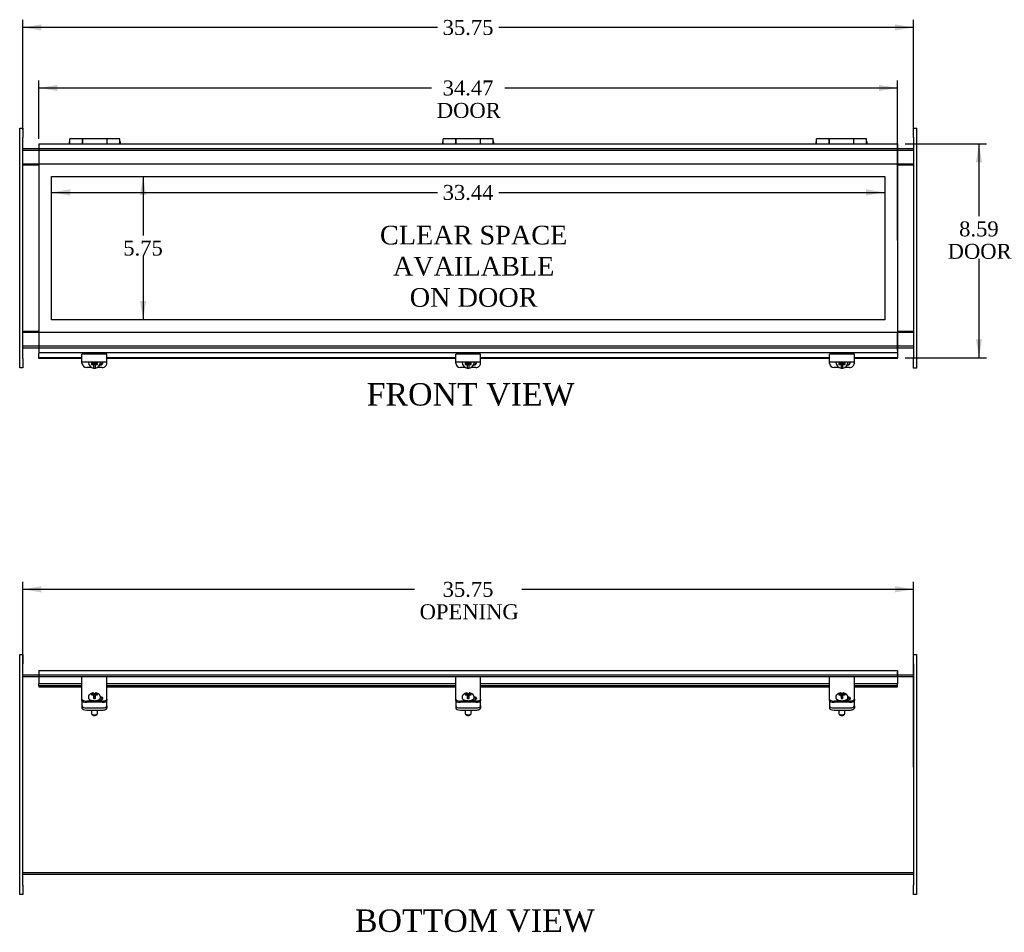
# Model space of a CAD drawing. Header units: inches. Extents: x 5 to 118, y 5 to 79.
# Tile 2 of 5: x 26 to 66, y 5 to 41. Entities that reach past the tile are written whole.
import ezdxf
from ezdxf.enums import TextEntityAlignment as Align
from ezdxf.lldxf.tags import DXFTag

# ---------------------------------------------------------------- set-up
doc = ezdxf.new("R2010")
doc.units = ezdxf.units.IN
doc.header["$MEASUREMENT"] = 0
for name, color, linetype in [('COM40176', 7, 'CONTINUOUS'), ('COM43353', 7, 'CONTINUOUS'), ('COM49260', 7, 'CONTINUOUS'), ('COM49261', 7, 'CONTINUOUS'), ('COM50040', 7, 'CONTINUOUS'), ('COM52631', 7, 'CONTINUOUS'), ('DEFAULT', 7, 'CONTINUOUS'), ('DV1_DEFAULT', 7, 'CONTINUOUS'), ('GSK11095', 7, 'CONTINUOUS'), ('HNG11000', 7, 'CONTINUOUS'), ('SCS19419', 7, 'CONTINUOUS')]:
    doc.layers.add(name, color=color, linetype=linetype)
doc.styles.add('SEACAD_TIMES_NEW_ROMAN', font='times.ttf')
tags = doc.linetypes.add('HIDDEN2', pattern=[0.1875, 0.125, -0.0625]).pattern_tags.tags
tags[6:7] = [DXFTag(74, 4), DXFTag(75, 0), DXFTag(340, '0'), DXFTag(46, 0.0), DXFTag(50, 0.0), DXFTag(44, 0.0), DXFTag(45, 0.0)]
tags[4:5] = [DXFTag(74, 4), DXFTag(75, 0), DXFTag(340, '0'), DXFTag(46, 0.0), DXFTag(50, 0.0), DXFTag(44, 0.0), DXFTag(45, 0.0)]

# ---------------------------------------------------------------- blocks, each defined once
blk = doc.blocks.new('GDIMGGROUP2')
at = {"layer": 'DEFAULT', "linetype": 'Continuous'}
for points in [[(27.369, 41.034), (26.619, 40.909), (27.369, 40.784)], [(61.619, 41.034), (61.619, 40.784), (62.369, 40.909)]]:
    blk.add_hatch(color=136, dxfattribs=at).paths.add_polyline_path(points)
at = {"layer": 'DEFAULT', "color": 136, "linetype": 'Continuous'}
for p, q in [((26.619, 36.797), (26.619, 41.209)), ((62.369, 36.794), (62.369, 41.209)), ((43.26, 40.909), (26.619, 40.909)), ((62.369, 40.909), (45.728, 40.909))]:
    blk.add_line(p, q, dxfattribs=at)
at = {"layer": 'DEFAULT', "color": 136, "linetype": 'Continuous', "style": 'SEACAD_TIMES_NEW_ROMAN'}
blk.add_text('35.75', height=0.6, dxfattribs=at).set_placement((43.47, 41.209), align=Align.TOP_LEFT)
blk = doc.blocks.new('GDIMGGROUP3')
at = {"layer": 'DEFAULT', "linetype": 'Continuous'}
for points in [[(28.01, 38.606), (27.26, 38.481), (28.01, 38.356)], [(60.978, 38.606), (60.978, 38.356), (61.728, 38.481)]]:
    blk.add_hatch(color=136, dxfattribs=at).paths.add_polyline_path(points)
at = {"layer": 'DEFAULT', "color": 136, "linetype": 'Continuous'}
for p, q in [((27.26, 36.437), (27.26, 38.781)), ((61.728, 32.358), (61.728, 38.781)), ((27.26, 38.481), (43.026, 38.481)), ((45.962, 38.481), (61.728, 38.481))]:
    blk.add_line(p, q, dxfattribs=at)
at = {"layer": 'DEFAULT', "color": 136, "linetype": 'Continuous', "style": 'SEACAD_TIMES_NEW_ROMAN'}
for s, p in [('34.47', (43.47, 38.781)), ('DOOR', (43.236, 37.881))]:
    blk.add_text(s, height=0.6, dxfattribs=at).set_placement(p, align=Align.TOP_LEFT)
blk = doc.blocks.new('GDIMGGROUP4')
at = {"layer": 'DEFAULT', "linetype": 'Continuous'}
for points in [[(65.121, 35.495), (64.996, 36.245), (64.871, 35.495)], [(65.121, 28.402), (64.871, 28.402), (64.996, 27.652)]]:
    blk.add_hatch(color=136, dxfattribs=at).paths.add_polyline_path(points)
at = {"layer": 'DEFAULT', "color": 136, "linetype": 'Continuous'}
for p, q in [((62.028, 36.245), (65.296, 36.245)), ((64.996, 36.245), (64.996, 33.337)), ((64.996, 31.627), (64.996, 27.652)), ((62.028, 27.652), (65.296, 27.652))]:
    blk.add_line(p, q, dxfattribs=at)
at = {"layer": 'DEFAULT', "color": 136, "linetype": 'Continuous', "style": 'SEACAD_TIMES_NEW_ROMAN'}
for s, p in [('8.59', (64.2, 33.127)), ('DOOR', (63.738, 32.227))]:
    blk.add_text(s, height=0.6, dxfattribs=at).set_placement(p, align=Align.TOP_LEFT)
blk = doc.blocks.new('GDIMGGROUP7')
at = {"layer": 'DEFAULT', "linetype": 'Continuous'}
for points in [[(27.369, 18.492), (26.619, 18.367), (27.369, 18.242)], [(61.619, 18.492), (61.619, 18.242), (62.369, 18.367)]]:
    blk.add_hatch(color=136, dxfattribs=at).paths.add_polyline_path(points)
at = {"layer": 'DEFAULT', "color": 136, "linetype": 'Continuous'}
for p, q in [((26.619, 11.236), (26.619, 18.667)), ((62.369, 11.236), (62.369, 18.667)), ((26.619, 18.367), (42.336, 18.367)), ((46.652, 18.367), (62.369, 18.367))]:
    blk.add_line(p, q, dxfattribs=at)
at = {"layer": 'DEFAULT', "color": 136, "linetype": 'Continuous', "style": 'SEACAD_TIMES_NEW_ROMAN'}
for s, p in [('35.75', (43.47, 18.667)), ('OPENING', (42.546, 17.767))]:
    blk.add_text(s, height=0.6, dxfattribs=at).set_placement(p, align=Align.TOP_LEFT)
blk = doc.blocks.new('GDIMGGROUP8')
at = {"layer": 'DEFAULT', "linetype": 'Continuous'}
for points in [[(28.526, 34.166), (28.526, 34.416), (27.776, 34.291)], [(60.462, 34.166), (61.212, 34.291), (60.462, 34.416)]]:
    blk.add_hatch(color=136, dxfattribs=at).paths.add_polyline_path(points)
at = {"layer": 'DEFAULT', "color": 136, "linetype": 'Continuous'}
for p, q in [((27.776, 34.291), (43.26, 34.291)), ((45.728, 34.291), (61.212, 34.291))]:
    blk.add_line(p, q, dxfattribs=at)
at = {"layer": 'DEFAULT', "color": 136, "linetype": 'Continuous', "style": 'SEACAD_TIMES_NEW_ROMAN'}
blk.add_text('33.44', height=0.6, dxfattribs=at).set_placement((43.47, 34.591), align=Align.TOP_LEFT)
blk = doc.blocks.new('GDIMGGROUP21')
at = {"layer": 'DEFAULT', "linetype": 'Continuous'}
for points in [[(31.573, 34.184), (31.448, 34.934), (31.323, 34.184)], [(31.573, 29.933), (31.323, 29.933), (31.448, 29.183)]]:
    blk.add_hatch(color=136, dxfattribs=at).paths.add_polyline_path(points)
at = {"layer": 'DEFAULT', "color": 136, "linetype": 'Continuous'}
for p, q in [((31.448, 34.934), (31.448, 32.568)), ((31.448, 31.758), (31.448, 29.183))]:
    blk.add_line(p, q, dxfattribs=at)
at = {"layer": 'DEFAULT', "color": 136, "linetype": 'Continuous', "style": 'SEACAD_TIMES_NEW_ROMAN'}
blk.add_text('5.75', height=0.6, dxfattribs=at).set_placement((30.651, 32.358), align=Align.TOP_LEFT)

msp = doc.modelspace()

# ---------------------------------------------------------------- linework, layer by layer
at = {"layer": 'COM40176', "color": 7, "linetype": 'Continuous'}
for p, q in [((28.994, 27.582), (28.994, 27.807)), ((29.994, 27.807), (28.994, 27.807)), ((29.994, 27.582), (29.994, 27.807)), ((43.994, 27.582), (43.994, 27.807)), ((44.994, 27.807), (43.994, 27.807)), ((44.994, 27.582), (44.994, 27.807)), ((58.994, 27.582), (58.994, 27.807)), ((59.994, 27.807), (58.994, 27.807)), ((59.994, 27.582), (59.994, 27.807)), ((28.994, 27.488), (28.994, 27.582)), ((28.994, 27.435), (28.994, 27.488)), ((28.994, 27.488), (29.994, 27.488)), ((29.994, 27.488), (29.994, 27.582)), ((29.994, 27.435), (29.994, 27.488)), ((43.994, 27.488), (43.994, 27.582)), ((43.994, 27.435), (43.994, 27.488)), ((43.994, 27.488), (44.994, 27.488)), ((44.994, 27.488), (44.994, 27.582)), ((44.994, 27.435), (44.994, 27.488)), ((58.994, 27.488), (58.994, 27.582)), ((58.994, 27.435), (58.994, 27.488)), ((58.994, 27.488), (59.994, 27.488)), ((59.994, 27.488), (59.994, 27.582)), ((59.994, 27.435), (59.994, 27.488)), ((29.385, 27.265), (29.182, 27.265)), ((29.806, 27.265), (29.604, 27.265)), ((44.385, 27.265), (44.182, 27.265)), ((44.806, 27.265), (44.604, 27.265)), ((59.385, 27.265), (59.182, 27.265)), ((59.806, 27.265), (59.604, 27.265)), ((28.994, 14.732), (28.994, 14.855)), ((29.994, 14.855), (28.994, 14.855)), ((28.994, 14.152), (28.994, 14.732)), ((29.994, 14.732), (29.994, 14.855)), ((29.994, 14.152), (29.994, 14.732)), ((43.994, 14.732), (43.994, 14.855)), ((44.994, 14.855), (43.994, 14.855)), ((43.994, 14.152), (43.994, 14.732)), ((44.994, 14.732), (44.994, 14.855)), ((44.994, 14.152), (44.994, 14.732)), ((58.994, 14.732), (58.994, 14.855)), ((59.994, 14.855), (58.994, 14.855)), ((58.994, 14.152), (58.994, 14.732)), ((59.994, 14.732), (59.994, 14.855)), ((59.994, 14.152), (59.994, 14.732)), ((28.994, 14.114), (28.994, 14.152)), ((28.994, 13.965), (28.994, 14.114)), ((28.994, 13.914), (28.994, 13.965)), ((29.806, 13.886), (29.182, 13.886)), ((29.806, 13.834), (29.182, 13.834)), ((29.666, 13.932), (29.697, 13.932)), ((29.994, 14.114), (29.994, 14.152)), ((29.994, 13.965), (29.994, 14.114)), ((29.994, 13.965), (29.994, 13.914)), ((43.994, 14.114), (43.994, 14.152)), ((43.994, 13.965), (43.994, 14.114)), ((43.994, 13.914), (43.994, 13.965)), ((44.806, 13.886), (44.182, 13.886)), ((44.806, 13.834), (44.182, 13.834)), ((44.666, 13.932), (44.697, 13.932)), ((44.994, 14.114), (44.994, 14.152)), ((44.994, 13.965), (44.994, 14.114)), ((44.994, 13.965), (44.994, 13.914)), ((58.994, 14.114), (58.994, 14.152)), ((58.994, 13.965), (58.994, 14.114)), ((58.994, 13.914), (58.994, 13.965)), ((59.806, 13.886), (59.182, 13.886)), ((59.806, 13.834), (59.182, 13.834)), ((59.666, 13.932), (59.697, 13.932)), ((59.994, 14.114), (59.994, 14.152)), ((59.994, 13.965), (59.994, 14.114)), ((59.994, 13.965), (59.994, 13.914))]:
    msp.add_line(p, q, dxfattribs=at)
for centre, major_axis, ratio, start_param, end_param in [((29.182, 27.435), (-0.188, 0), 0.906308, 0, 1.570796), ((29.697, 27.491), (-0.141, 0), 0.906308, 1.645667, 3.121159), ((29.697, 27.515), (-0.141, 0), 0.906308, 1.732532, 2.930417), ((29.806, 27.435), (-0.188, 0), 0.906308, 1.570796, 3.141593), ((44.182, 27.435), (-0.188, 0), 0.906308, 0, 1.570796), ((44.697, 27.491), (-0.141, 0), 0.906308, 1.645667, 3.121159), ((44.697, 27.515), (-0.141, 0), 0.906308, 1.732532, 2.930417), ((44.806, 27.435), (-0.188, 0), 0.906308, 1.570796, 3.141593), ((59.182, 27.435), (-0.188, 0), 0.906308, 0, 1.570796), ((59.697, 27.491), (-0.14, 0), 0.906308, 1.645667, 3.121159), ((59.697, 27.515), (-0.14, 0), 0.906308, 1.732532, 2.930417), ((59.806, 27.435), (-0.188, 0), 0.906308, 1.570796, 3.141593), ((29.182, 13.965), (-0.188, 0), 0.422618, 0, 1.570796), ((29.182, 13.914), (0.188, 0), 0.422618, 3.141593, 4.712389), ((29.697, 13.992), (-0.141, 0), 0.422618, 1.570796, 4.453838), ((29.697, 13.94), (-0.141, 0), 0.422618, 3.591638, 4.470707), ((29.806, 13.965), (-0.188, 0), 0.422618, 1.570796, 3.141593), ((29.806, 13.914), (0.188, 0), 0.422618, 4.712389, 6.283185), ((44.182, 13.965), (-0.188, 0), 0.422618, 0, 1.570796), ((44.182, 13.914), (0.188, 0), 0.422618, 3.141593, 4.712389), ((44.697, 13.992), (-0.141, 0), 0.422618, 1.570796, 4.453838), ((44.697, 13.94), (-0.141, 0), 0.422618, 3.591638, 4.470707), ((44.806, 13.965), (-0.188, 0), 0.422618, 1.570796, 3.141593), ((44.806, 13.914), (0.188, 0), 0.422618, 4.712389, 6.283185), ((59.182, 13.965), (-0.188, 0), 0.422618, 0, 1.570796), ((59.182, 13.914), (0.188, 0), 0.422618, 3.141593, 4.712389), ((59.697, 13.992), (-0.14, 0), 0.422618, 1.570796, 4.453838), ((59.697, 13.94), (-0.14, 0), 0.422618, 3.591638, 4.470707), ((59.806, 13.965), (-0.188, 0), 0.422618, 1.570796, 3.141593), ((59.806, 13.914), (0.188, 0), 0.422618, 4.712389, 6.283185)]:
    msp.add_ellipse(centre, major_axis=major_axis, ratio=ratio, start_param=start_param, end_param=end_param, dxfattribs=at)
at = {"layer": 'COM43353', "color": 7, "linetype": 'Continuous'}
for p, q in [((26.494, 36.872), (26.619, 36.872)), ((26.494, 36.497), (26.494, 36.872)), ((26.619, 36.872), (26.619, 36.497)), ((62.369, 36.494), (62.369, 36.869)), ((62.369, 36.869), (62.494, 36.869)), ((62.494, 36.869), (62.494, 36.494)), ((26.494, 27.622), (26.494, 36.497)), ((26.619, 27.622), (26.619, 36.497)), ((62.369, 36.494), (62.369, 27.619)), ((62.494, 36.494), (62.494, 27.619)), ((26.494, 27.247), (26.494, 27.622)), ((26.619, 27.622), (26.619, 27.247)), ((62.369, 27.244), (62.369, 27.619)), ((62.494, 27.619), (62.494, 27.244)), ((26.619, 27.247), (26.494, 27.247)), ((62.494, 27.244), (62.369, 27.244)), ((26.494, 15.373), (26.494, 15.748)), ((26.494, 15.748), (26.619, 15.748)), ((26.619, 15.748), (26.619, 15.373)), ((62.369, 15.373), (62.369, 15.748)), ((62.369, 15.748), (62.494, 15.748)), ((62.494, 15.748), (62.494, 15.373)), ((26.494, 6.498), (26.494, 15.373)), ((26.619, 6.498), (26.619, 15.373)), ((62.369, 15.373), (62.369, 6.498)), ((62.494, 15.373), (62.494, 6.498)), ((26.494, 6.123), (26.494, 6.498)), ((26.619, 6.498), (26.619, 6.123)), ((62.369, 6.123), (62.369, 6.498)), ((62.494, 6.498), (62.494, 6.123)), ((26.619, 6.123), (26.494, 6.123)), ((62.494, 6.123), (62.369, 6.123))]:
    msp.add_line(p, q, dxfattribs=at)
at = {"layer": 'COM49260', "color": 7, "linetype": 'Continuous'}
for p, q in [((26.619, 36.058), (27.26, 36.058)), ((61.728, 36.058), (62.369, 36.058)), ((26.619, 35.433), (27.26, 35.433)), ((61.728, 35.433), (62.369, 35.433)), ((26.619, 28.683), (27.26, 28.683)), ((61.728, 28.683), (62.369, 28.683)), ((26.619, 28.058), (27.26, 28.058)), ((61.728, 28.058), (62.369, 28.058)), ((26.619, 14.937), (27.26, 14.937)), ((61.728, 14.937), (62.369, 14.937)), ((26.619, 6.937), (62.369, 6.937))]:
    msp.add_line(p, q, dxfattribs=at)
at = {"layer": 'COM49260', "color": 7, "linetype": 'HIDDEN2'}
for p, q in [((26.619, 35.986), (62.369, 35.986)), ((27.26, 36.058), (61.728, 36.058)), ((27.26, 35.433), (61.728, 35.433)), ((27.26, 28.683), (61.728, 28.683)), ((26.619, 28.13), (62.369, 28.13)), ((62.369, 28.089), (62.369, 28.087)), ((27.26, 28.058), (61.728, 28.058)), ((26.619, 14.865), (62.369, 14.865)), ((27.26, 14.937), (61.728, 14.937)), ((26.619, 7.009), (62.369, 7.009)), ((26.619, 6.968), (26.619, 6.966)), ((62.369, 6.971), (62.369, 6.966))]:
    msp.add_line(p, q, dxfattribs=at)
at = {"layer": 'COM49261', "color": 7, "linetype": 'Continuous'}
for p, q in [((27.26, 36.245), (27.26, 36.137)), ((27.26, 36.245), (61.728, 36.245)), ((27.26, 36.137), (27.26, 27.978)), ((61.728, 36.245), (61.728, 36.137)), ((61.728, 36.137), (61.728, 27.978)), ((27.26, 27.978), (27.26, 27.87)), ((27.26, 27.87), (61.728, 27.87)), ((27.26, 27.87), (27.26, 27.826)), ((27.26, 27.652), (27.26, 27.826)), ((61.728, 27.978), (61.728, 27.87)), ((61.728, 27.87), (61.728, 27.826)), ((61.728, 27.826), (61.728, 27.652)), ((27.26, 27.634), (27.26, 27.652)), ((28.994, 27.652), (27.26, 27.652)), ((28.994, 27.634), (27.26, 27.634)), ((43.994, 27.652), (29.994, 27.652)), ((43.994, 27.634), (29.994, 27.634)), ((58.994, 27.652), (44.994, 27.652)), ((58.994, 27.634), (44.994, 27.634)), ((61.728, 27.652), (59.994, 27.652)), ((61.728, 27.634), (59.994, 27.634)), ((61.728, 27.634), (61.728, 27.652)), ((27.26, 15.109), (27.26, 15.001)), ((27.26, 15.109), (61.728, 15.109)), ((61.728, 15.109), (61.728, 15.001)), ((27.26, 15.001), (27.26, 14.57)), ((61.728, 15.001), (61.728, 14.57)), ((27.26, 14.5), (27.26, 14.57)), ((28.994, 14.57), (27.26, 14.57)), ((27.26, 14.5), (27.26, 14.457)), ((28.994, 14.5), (27.26, 14.5)), ((27.26, 14.457), (27.26, 14.453)), ((27.26, 14.453), (28.994, 14.453)), ((43.994, 14.57), (29.994, 14.57)), ((43.994, 14.5), (29.994, 14.5)), ((29.994, 14.453), (43.994, 14.453)), ((58.994, 14.57), (44.994, 14.57)), ((58.994, 14.5), (44.994, 14.5)), ((44.994, 14.453), (58.994, 14.453)), ((61.728, 14.57), (59.994, 14.57)), ((61.728, 14.5), (59.994, 14.5)), ((59.994, 14.453), (61.728, 14.453)), ((61.728, 14.5), (61.728, 14.57)), ((61.728, 14.457), (61.728, 14.5)), ((61.728, 14.457), (61.728, 14.453))]:
    msp.add_line(p, q, dxfattribs=at)
at = {"layer": 'COM50040', "color": 7, "linetype": 'Continuous'}
for p, q in [((26.619, 35.402), (27.26, 35.402)), ((61.728, 35.402), (62.369, 35.402)), ((27.26, 28.714), (26.619, 28.714)), ((62.369, 28.714), (61.728, 28.714))]:
    msp.add_line(p, q, dxfattribs=at)
at = {"layer": 'COM52631', "color": 7, "linetype": 'Continuous'}
for p, q in [((29.72, 27.394), (29.741, 27.394)), ((44.72, 27.394), (44.741, 27.394)), ((59.72, 27.394), (59.741, 27.394)), ((28.994, 13.903), (28.994, 13.914)), ((28.994, 13.903), (28.994, 13.86)), ((28.994, 13.86), (28.994, 13.687)), ((29.994, 13.914), (29.994, 13.903)), ((29.994, 13.86), (29.994, 13.903)), ((29.994, 13.687), (29.994, 13.86)), ((43.994, 13.903), (43.994, 13.914)), ((43.994, 13.903), (43.994, 13.86)), ((43.994, 13.86), (43.994, 13.687)), ((44.994, 13.914), (44.994, 13.903)), ((44.994, 13.86), (44.994, 13.903)), ((44.994, 13.687), (44.994, 13.86)), ((58.994, 13.903), (58.994, 13.914)), ((58.994, 13.903), (58.994, 13.86)), ((58.994, 13.86), (58.994, 13.687)), ((59.994, 13.914), (59.994, 13.903)), ((59.994, 13.86), (59.994, 13.903)), ((59.994, 13.687), (59.994, 13.86)), ((28.994, 13.687), (28.994, 13.601)), ((29.182, 13.608), (29.806, 13.608)), ((29.182, 13.522), (29.806, 13.522)), ((29.994, 13.687), (29.994, 13.601)), ((43.994, 13.687), (43.994, 13.601)), ((44.182, 13.608), (44.806, 13.608)), ((44.182, 13.522), (44.806, 13.522)), ((44.994, 13.687), (44.994, 13.601)), ((58.994, 13.687), (58.994, 13.601)), ((59.182, 13.608), (59.806, 13.608)), ((59.182, 13.522), (59.806, 13.522)), ((59.994, 13.687), (59.994, 13.601))]:
    msp.add_line(p, q, dxfattribs=at)
for centre, start_param, end_param in [((29.182, 13.687), 0, 1.570796), ((29.182, 13.601), 0, 1.570796), ((29.806, 13.687), 1.570796, 3.141593), ((29.806, 13.601), 1.570796, 3.141593), ((44.182, 13.687), 0, 1.570796), ((44.182, 13.601), 0, 1.570796), ((44.806, 13.687), 1.570796, 3.141593), ((44.806, 13.601), 1.570796, 3.141593), ((59.182, 13.687), 0, 1.570796), ((59.182, 13.601), 0, 1.570796), ((59.806, 13.687), 1.570796, 3.141593), ((59.806, 13.601), 1.570796, 3.141593)]:
    msp.add_ellipse(centre, major_axis=(-0.188, 0), ratio=0.422618, start_param=start_param, end_param=end_param, dxfattribs=at)
at = {"layer": 'DV1_DEFAULT', "color": 7, "linetype": 'HIDDEN2'}
for p, q in [((27.776, 34.934), (61.212, 34.934)), ((27.776, 29.183), (27.776, 34.934)), ((61.212, 34.934), (61.212, 29.183)), ((61.212, 29.183), (27.776, 29.183))]:
    msp.add_line(p, q, dxfattribs=at)
at = {"layer": 'GSK11095', "color": 7, "linetype": 'Continuous'}
for p, q in [((61.728, 36.173), (61.728, 36.173)), ((61.728, 36.173), (61.728, 36.173)), ((61.728, 35.423), (61.728, 36.173)), ((61.728, 35.423), (61.728, 35.423)), ((61.728, 35.423), (61.728, 35.423)), ((61.728, 28.692), (61.728, 28.692)), ((61.728, 28.692), (61.728, 28.692)), ((61.728, 27.942), (61.728, 28.692)), ((61.728, 27.942), (61.728, 27.942)), ((61.728, 27.942), (61.728, 27.942)), ((61.728, 15.037), (61.728, 15.037)), ((61.728, 15.037), (61.728, 15.037)), ((61.728, 14.85), (61.728, 15.037)), ((61.728, 14.85), (61.728, 14.85)), ((61.728, 14.85), (61.728, 14.85))]:
    msp.add_line(p, q, dxfattribs=at)
at = {"layer": 'HNG11000', "color": 7, "linetype": 'Continuous'}
for p, q in [((28.51, 36.245), (28.51, 36.436)), ((29.01, 36.436), (28.51, 36.436)), ((29.01, 36.436), (29.01, 36.245)), ((29.015, 36.245), (29.015, 36.436)), ((30.005, 36.436), (29.015, 36.436)), ((30.005, 36.245), (30.005, 36.436)), ((30.01, 36.245), (30.01, 36.436)), ((30.51, 36.436), (30.01, 36.436)), ((30.51, 36.245), (30.51, 36.436)), ((43.494, 36.245), (43.494, 36.436)), ((43.994, 36.436), (43.494, 36.436)), ((43.994, 36.436), (43.994, 36.245)), ((43.999, 36.245), (43.999, 36.436)), ((44.989, 36.436), (43.999, 36.436)), ((44.989, 36.245), (44.989, 36.436)), ((44.994, 36.245), (44.994, 36.436)), ((45.494, 36.436), (44.994, 36.436)), ((45.494, 36.245), (45.494, 36.436)), ((58.478, 36.245), (58.478, 36.436)), ((58.978, 36.436), (58.478, 36.436)), ((58.978, 36.436), (58.978, 36.245)), ((58.983, 36.245), (58.983, 36.436)), ((59.973, 36.436), (58.983, 36.436)), ((59.973, 36.245), (59.973, 36.436)), ((59.978, 36.245), (59.978, 36.436)), ((60.478, 36.436), (59.978, 36.436)), ((60.478, 36.245), (60.478, 36.436)), ((28.485, 36.307), (28.485, 36.245)), ((29.015, 36.357), (29.01, 36.357)), ((30.01, 36.357), (30.005, 36.357)), ((30.535, 36.245), (30.535, 36.307)), ((43.469, 36.307), (43.469, 36.245)), ((43.999, 36.357), (43.994, 36.357)), ((44.994, 36.357), (44.989, 36.357)), ((45.519, 36.245), (45.519, 36.307)), ((58.453, 36.307), (58.453, 36.245)), ((58.983, 36.357), (58.978, 36.357)), ((59.978, 36.357), (59.973, 36.357)), ((60.503, 36.245), (60.503, 36.307))]:
    msp.add_line(p, q, dxfattribs=at)
for centre, start, end in [((28.535, 36.307), 120, 180), ((30.485, 36.307), 0, 60), ((43.519, 36.307), 120, 180), ((45.469, 36.307), 0, 60), ((58.503, 36.307), 120, 180), ((60.453, 36.307), 0, 60)]:
    msp.add_arc(centre, 0.05, start, end, dxfattribs=at)
at = {"layer": 'SCS19419', "color": 7, "linetype": 'Continuous'}
for p, q in [((29.254, 27.481), (29.254, 27.468)), ((29.37, 27.449), (29.37, 27.386)), ((29.379, 27.449), (29.37, 27.449)), ((29.37, 27.417), (29.437, 27.417)), ((29.37, 27.386), (29.379, 27.385)), ((29.435, 27.449), (29.379, 27.449)), ((29.379, 27.385), (29.435, 27.385)), ((29.421, 27.449), (29.421, 27.428)), ((29.471, 27.447), (29.421, 27.447)), ((29.421, 27.428), (29.471, 27.428)), ((29.435, 27.449), (29.46, 27.472)), ((29.435, 27.385), (29.435, 27.413)), ((29.46, 27.363), (29.435, 27.385)), ((29.46, 27.488), (29.46, 27.472)), ((29.471, 27.473), (29.46, 27.473)), ((29.46, 27.39), (29.46, 27.363)), ((29.46, 27.363), (29.46, 27.313)), ((29.46, 27.313), (29.46, 27.241)), ((29.471, 27.488), (29.471, 27.473)), ((29.471, 27.447), (29.471, 27.428)), ((29.471, 27.428), (29.471, 27.382)), ((29.521, 27.401), (29.471, 27.401)), ((29.471, 27.382), (29.52, 27.382)), ((29.521, 27.473), (29.521, 27.488)), ((29.53, 27.473), (29.521, 27.473)), ((29.521, 27.447), (29.521, 27.428)), ((29.571, 27.447), (29.521, 27.447)), ((29.521, 27.428), (29.571, 27.428)), ((29.521, 27.394), (29.521, 27.428)), ((29.521, 27.394), (29.521, 27.394)), ((29.521, 27.382), (29.521, 27.394)), ((29.53, 27.472), (29.53, 27.488)), ((29.53, 27.472), (29.555, 27.449)), ((29.53, 27.363), (29.53, 27.39)), ((29.555, 27.385), (29.53, 27.363)), ((29.53, 27.314), (29.53, 27.363)), ((29.53, 27.242), (29.53, 27.314)), ((29.554, 27.417), (29.62, 27.417)), ((29.609, 27.449), (29.555, 27.449)), ((29.555, 27.413), (29.555, 27.385)), ((29.555, 27.385), (29.609, 27.385)), ((29.571, 27.428), (29.571, 27.449)), ((29.62, 27.449), (29.609, 27.449)), ((29.609, 27.385), (29.62, 27.386)), ((29.62, 27.386), (29.62, 27.449)), ((29.734, 27.468), (29.734, 27.481)), ((44.254, 27.481), (44.254, 27.468)), ((44.37, 27.449), (44.37, 27.386)), ((44.379, 27.449), (44.37, 27.449)), ((44.37, 27.417), (44.437, 27.417)), ((44.37, 27.386), (44.379, 27.385)), ((44.435, 27.449), (44.379, 27.449)), ((44.379, 27.385), (44.435, 27.385)), ((44.421, 27.449), (44.421, 27.428)), ((44.471, 27.447), (44.421, 27.447)), ((44.421, 27.428), (44.471, 27.428)), ((44.435, 27.449), (44.46, 27.472)), ((44.435, 27.385), (44.435, 27.413)), ((44.46, 27.363), (44.435, 27.385)), ((44.46, 27.488), (44.46, 27.472)), ((44.471, 27.473), (44.46, 27.473)), ((44.46, 27.39), (44.46, 27.363)), ((44.46, 27.363), (44.46, 27.313)), ((44.46, 27.313), (44.46, 27.241)), ((44.471, 27.488), (44.471, 27.473)), ((44.471, 27.447), (44.471, 27.428)), ((44.471, 27.428), (44.471, 27.382)), ((44.521, 27.401), (44.471, 27.401)), ((44.471, 27.382), (44.52, 27.382)), ((44.521, 27.473), (44.521, 27.488)), ((44.53, 27.473), (44.521, 27.473)), ((44.521, 27.447), (44.521, 27.428)), ((44.571, 27.447), (44.521, 27.447)), ((44.521, 27.428), (44.571, 27.428)), ((44.521, 27.394), (44.521, 27.428)), ((44.521, 27.394), (44.521, 27.394)), ((44.521, 27.382), (44.521, 27.394)), ((44.53, 27.472), (44.53, 27.488)), ((44.53, 27.472), (44.555, 27.449)), ((44.53, 27.363), (44.53, 27.39)), ((44.555, 27.385), (44.53, 27.363)), ((44.53, 27.314), (44.53, 27.363)), ((44.53, 27.242), (44.53, 27.314)), ((44.554, 27.417), (44.62, 27.417)), ((44.609, 27.449), (44.555, 27.449)), ((44.555, 27.413), (44.555, 27.385)), ((44.555, 27.385), (44.609, 27.385)), ((44.571, 27.428), (44.571, 27.449)), ((44.62, 27.449), (44.609, 27.449)), ((44.609, 27.385), (44.62, 27.386)), ((44.62, 27.386), (44.62, 27.449)), ((44.734, 27.468), (44.734, 27.481)), ((59.254, 27.481), (59.254, 27.468)), ((59.37, 27.449), (59.37, 27.386)), ((59.379, 27.449), (59.37, 27.449)), ((59.37, 27.417), (59.437, 27.417)), ((59.37, 27.386), (59.379, 27.385)), ((59.435, 27.449), (59.379, 27.449)), ((59.379, 27.385), (59.435, 27.385)), ((59.421, 27.449), (59.421, 27.428)), ((59.471, 27.447), (59.421, 27.447)), ((59.421, 27.428), (59.471, 27.428)), ((59.435, 27.449), (59.46, 27.472)), ((59.435, 27.385), (59.435, 27.413)), ((59.46, 27.363), (59.435, 27.385)), ((59.46, 27.488), (59.46, 27.472)), ((59.471, 27.473), (59.46, 27.473)), ((59.46, 27.39), (59.46, 27.363)), ((59.46, 27.363), (59.46, 27.313)), ((59.46, 27.313), (59.46, 27.241)), ((59.471, 27.488), (59.471, 27.473)), ((59.471, 27.447), (59.471, 27.428)), ((59.471, 27.428), (59.471, 27.382)), ((59.521, 27.401), (59.471, 27.401)), ((59.471, 27.382), (59.52, 27.382)), ((59.521, 27.473), (59.521, 27.488)), ((59.53, 27.473), (59.521, 27.473)), ((59.521, 27.447), (59.521, 27.428)), ((59.571, 27.447), (59.521, 27.447)), ((59.521, 27.428), (59.571, 27.428)), ((59.521, 27.394), (59.521, 27.428)), ((59.521, 27.394), (59.521, 27.394)), ((59.521, 27.382), (59.521, 27.394)), ((59.53, 27.472), (59.53, 27.488)), ((59.53, 27.472), (59.555, 27.449)), ((59.53, 27.363), (59.53, 27.39)), ((59.555, 27.385), (59.53, 27.363)), ((59.53, 27.314), (59.53, 27.363)), ((59.53, 27.242), (59.53, 27.314)), ((59.554, 27.417), (59.62, 27.417)), ((59.609, 27.449), (59.555, 27.449)), ((59.555, 27.413), (59.555, 27.385)), ((59.555, 27.385), (59.609, 27.385)), ((59.571, 27.428), (59.571, 27.449)), ((59.62, 27.449), (59.609, 27.449)), ((59.609, 27.385), (59.62, 27.386)), ((59.62, 27.386), (59.62, 27.449)), ((59.734, 27.468), (59.734, 27.481)), ((29.254, 14.042), (29.254, 14.014)), ((29.37, 14.165), (29.37, 14.135)), ((29.379, 14.165), (29.37, 14.165)), ((29.37, 14.135), (29.379, 14.135)), ((29.435, 14.165), (29.379, 14.165)), ((29.379, 14.135), (29.435, 14.135)), ((29.435, 14.165), (29.46, 14.176)), ((29.435, 14.135), (29.435, 14.165)), ((29.46, 14.125), (29.435, 14.135)), ((29.46, 14.199), (29.46, 14.211)), ((29.46, 14.199), (29.46, 14.176)), ((29.46, 14.176), (29.46, 14.125)), ((29.46, 14.125), (29.46, 14.102)), ((29.46, 14.102), (29.46, 13.997)), ((29.471, 14.094), (29.46, 14.094)), ((29.46, 14.072), (29.471, 14.072)), ((29.471, 14.115), (29.471, 14.094)), ((29.52, 14.115), (29.471, 14.115)), ((29.471, 14.072), (29.471, 14.094)), ((29.471, 14.074), (29.521, 14.074)), ((29.471, 14.072), (29.471, 14.051)), ((29.471, 14.051), (29.52, 14.051)), ((29.521, 14.108), (29.521, 14.115)), ((29.521, 14.108), (29.521, 14.108)), ((29.521, 14.094), (29.521, 14.108)), ((29.53, 14.094), (29.521, 14.094)), ((29.521, 14.072), (29.521, 14.094)), ((29.521, 14.072), (29.53, 14.072)), ((29.521, 14.057), (29.521, 14.072)), ((29.521, 14.051), (29.521, 14.057)), ((29.53, 14.211), (29.53, 14.199)), ((29.53, 14.176), (29.53, 14.199)), ((29.53, 14.125), (29.53, 14.176)), ((29.53, 14.176), (29.555, 14.165)), ((29.555, 14.135), (29.53, 14.125)), ((29.53, 14.102), (29.53, 14.125)), ((29.53, 13.997), (29.53, 14.102)), ((29.609, 14.165), (29.555, 14.165)), ((29.555, 14.165), (29.555, 14.135)), ((29.555, 14.135), (29.609, 14.135)), ((29.62, 14.165), (29.609, 14.165)), ((29.609, 14.135), (29.62, 14.135)), ((29.62, 14.135), (29.62, 14.165)), ((29.734, 14.014), (29.734, 14.042)), ((44.254, 14.042), (44.254, 14.014)), ((44.37, 14.165), (44.37, 14.135)), ((44.379, 14.165), (44.37, 14.165)), ((44.37, 14.135), (44.379, 14.135)), ((44.435, 14.165), (44.379, 14.165)), ((44.379, 14.135), (44.435, 14.135)), ((44.435, 14.165), (44.46, 14.176)), ((44.435, 14.135), (44.435, 14.165)), ((44.46, 14.125), (44.435, 14.135)), ((44.46, 14.199), (44.46, 14.211)), ((44.46, 14.199), (44.46, 14.176)), ((44.46, 14.176), (44.46, 14.125)), ((44.46, 14.125), (44.46, 14.102)), ((44.46, 14.102), (44.46, 13.997)), ((44.471, 14.094), (44.46, 14.094)), ((44.46, 14.072), (44.471, 14.072)), ((44.471, 14.115), (44.471, 14.094)), ((44.52, 14.115), (44.471, 14.115)), ((44.471, 14.072), (44.471, 14.094)), ((44.471, 14.074), (44.521, 14.074)), ((44.471, 14.072), (44.471, 14.051)), ((44.471, 14.051), (44.52, 14.051)), ((44.521, 14.108), (44.521, 14.115)), ((44.521, 14.108), (44.521, 14.108)), ((44.521, 14.094), (44.521, 14.108)), ((44.53, 14.094), (44.521, 14.094)), ((44.521, 14.072), (44.521, 14.094)), ((44.521, 14.072), (44.53, 14.072)), ((44.521, 14.057), (44.521, 14.072)), ((44.521, 14.051), (44.521, 14.057)), ((44.53, 14.211), (44.53, 14.199)), ((44.53, 14.176), (44.53, 14.199)), ((44.53, 14.125), (44.53, 14.176)), ((44.53, 14.176), (44.555, 14.165)), ((44.555, 14.135), (44.53, 14.125)), ((44.53, 14.102), (44.53, 14.125)), ((44.53, 13.997), (44.53, 14.102)), ((44.609, 14.165), (44.555, 14.165)), ((44.555, 14.165), (44.555, 14.135)), ((44.555, 14.135), (44.609, 14.135)), ((44.62, 14.165), (44.609, 14.165)), ((44.609, 14.135), (44.62, 14.135)), ((44.62, 14.135), (44.62, 14.165)), ((44.734, 14.014), (44.734, 14.042)), ((59.254, 14.042), (59.254, 14.014)), ((59.37, 14.165), (59.37, 14.135)), ((59.379, 14.165), (59.37, 14.165)), ((59.37, 14.135), (59.379, 14.135)), ((59.435, 14.165), (59.379, 14.165)), ((59.379, 14.135), (59.435, 14.135)), ((59.435, 14.165), (59.46, 14.176)), ((59.435, 14.135), (59.435, 14.165)), ((59.46, 14.125), (59.435, 14.135)), ((59.46, 14.199), (59.46, 14.211)), ((59.46, 14.199), (59.46, 14.176)), ((59.46, 14.176), (59.46, 14.125)), ((59.46, 14.125), (59.46, 14.102)), ((59.46, 14.102), (59.46, 13.997)), ((59.471, 14.094), (59.46, 14.094)), ((59.46, 14.072), (59.471, 14.072)), ((59.471, 14.115), (59.471, 14.094)), ((59.52, 14.115), (59.471, 14.115)), ((59.471, 14.072), (59.471, 14.094)), ((59.471, 14.074), (59.521, 14.074)), ((59.471, 14.072), (59.471, 14.051)), ((59.471, 14.051), (59.52, 14.051)), ((59.521, 14.108), (59.521, 14.115)), ((59.521, 14.108), (59.521, 14.108)), ((59.521, 14.094), (59.521, 14.108)), ((59.53, 14.094), (59.521, 14.094)), ((59.521, 14.072), (59.521, 14.094)), ((59.521, 14.072), (59.53, 14.072)), ((59.521, 14.057), (59.521, 14.072)), ((59.521, 14.051), (59.521, 14.057)), ((59.53, 14.211), (59.53, 14.199)), ((59.53, 14.176), (59.53, 14.199)), ((59.53, 14.125), (59.53, 14.176)), ((59.53, 14.176), (59.555, 14.165)), ((59.555, 14.135), (59.53, 14.125)), ((59.53, 14.102), (59.53, 14.125)), ((59.53, 13.997), (59.53, 14.102)), ((59.609, 14.165), (59.555, 14.165)), ((59.555, 14.165), (59.555, 14.135)), ((59.555, 14.135), (59.609, 14.135)), ((59.62, 14.165), (59.609, 14.165)), ((59.609, 14.135), (59.62, 14.135)), ((59.62, 14.135), (59.62, 14.165)), ((59.734, 14.014), (59.734, 14.042)), ((29.371, 13.522), (29.371, 13.384)), ((29.617, 13.384), (29.617, 13.522)), ((44.371, 13.522), (44.371, 13.384)), ((44.617, 13.384), (44.617, 13.522)), ((59.371, 13.522), (59.371, 13.384)), ((59.617, 13.384), (59.617, 13.522)), ((29.385, 13.359), (29.438, 13.317)), ((29.55, 13.317), (29.603, 13.359)), ((44.385, 13.359), (44.438, 13.317)), ((44.55, 13.317), (44.603, 13.359)), ((59.385, 13.359), (59.438, 13.317)), ((59.55, 13.317), (59.603, 13.359))]:
    msp.add_line(p, q, dxfattribs=at)
for centre, radius, start, end in [((29.485, 27.471), 0.23, 181.8011, 264.2946), ((29.52, 27.359), 0.0236, 88.9715, 90), ((29.503, 27.471), 0.23, 276.8864, 359.0513), ((44.485, 27.471), 0.23, 181.8011, 264.2946), ((44.52, 27.359), 0.0236, 88.9715, 90), ((44.503, 27.471), 0.23, 276.8864, 359.0513), ((59.485, 27.471), 0.23, 181.8011, 264.2946), ((59.52, 27.359), 0.0236, 88.9715, 90), ((59.503, 27.471), 0.23, 276.8864, 359.0513), ((29.473, 27.312), 0.0719, 259.6722, 267.696), ((29.517, 27.311), 0.0702, 272.8998, 281.1356), ((44.473, 27.312), 0.0719, 259.6722, 267.696), ((44.517, 27.311), 0.0702, 272.8998, 281.1356), ((59.473, 27.312), 0.0719, 259.6722, 267.696), ((59.517, 27.311), 0.0702, 272.8998, 281.1356), ((29.471, 13.996), 0.0111, 177.5964, 264.1762), ((29.52, 14.126), 0.011, 270, 272.2047), ((29.52, 14.062), 0.011, 270, 272.2047), ((29.519, 13.996), 0.0112, 276.1761, 2.3347), ((44.471, 13.996), 0.0111, 177.5964, 264.1762), ((44.52, 14.126), 0.011, 270, 272.2047), ((44.52, 14.062), 0.011, 270, 272.2047), ((44.519, 13.996), 0.0112, 276.1761, 2.3347), ((59.471, 13.996), 0.0111, 177.5964, 264.1762), ((59.52, 14.126), 0.011, 270, 272.2047), ((59.52, 14.062), 0.011, 270, 272.2047), ((59.519, 13.996), 0.0112, 276.1761, 2.3347)]:
    msp.add_arc(centre, radius, start, end, dxfattribs=at)
for centre, major_axis, ratio, start_param, end_param in [((29.494, 27.481), (0.24, 0), 0.906308, 3.104972, 3.141593), ((29.494, 27.468), (0.24, 0), 0.906308, 3.141593, 3.159961), ((29.47, 27.413), (-0.035, 0), 0.422618, 5.993434, 6.283185), ((29.47, 27.39), (0.01, 0), 0.422618, 1.570796, 3.141593), ((29.52, 27.39), (0.01, 0), 0.422618, 0, 1.528344), ((29.52, 27.413), (-0.035, 0), 0.422618, 3.141593, 3.431344), ((29.494, 27.481), (0.24, 0), 0.906308, 0, 0.036621), ((44.494, 27.481), (0.24, 0), 0.906308, 3.104972, 3.141593), ((44.494, 27.468), (-0.24, 0), 0.906308, 0, 0.018369), ((44.47, 27.413), (-0.035, 0), 0.422618, 5.993434, 6.283185), ((44.47, 27.39), (0.01, 0), 0.422618, 1.570796, 3.141593), ((44.52, 27.39), (0.01, 0), 0.422618, 0, 1.528344), ((44.52, 27.413), (-0.035, 0), 0.422618, 3.141593, 3.431344), ((44.494, 27.481), (0.24, 0), 0.906308, 0, 0.036621), ((59.494, 27.481), (0.24, 0), 0.906308, 3.104972, 3.141593), ((59.494, 27.468), (0.24, 0), 0.906308, 3.141593, 3.159961), ((59.47, 27.413), (-0.035, 0), 0.422618, 5.993434, 6.283185), ((59.47, 27.39), (0.01, 0), 0.422618, 1.570796, 3.141593), ((59.52, 27.39), (0.01, 0), 0.422618, 0, 1.528344), ((59.52, 27.413), (-0.035, 0), 0.422618, 3.141593, 3.431344), ((59.494, 27.481), (0.24, 0), 0.906308, 0, 0.036621), ((29.494, 27.449), (-0.231, 0), 0.906308, 1.468738, 1.685388), ((44.494, 27.449), (-0.231, 0), 0.906308, 1.468738, 1.685388), ((59.494, 27.449), (-0.231, 0), 0.906308, 1.468738, 1.685388), ((29.494, 14.014), (-0.24, 0), 0.422618, 6.264677, 6.283185), ((29.47, 14.117), (-0.01, 0), 0.906308, 0, 1.570796), ((29.47, 14.066), (0.01, 0), 0.906308, 3.141593, 4.712389), ((29.494, 14.082), (0.231, 0), 0.422618, 1.456205, 1.672855), ((29.494, 14.082), (-0.231, 0), 0.422618, 1.468738, 1.685388), ((29.52, 14.117), (-0.01, 0), 0.906308, 1.613249, 3.141593), ((29.52, 14.066), (0.01, 0), 0.906308, 4.754841, 6.283185), ((44.494, 14.014), (0.24, 0), 0.422618, 3.123084, 3.141593), ((44.47, 14.117), (-0.01, 0), 0.906308, 0, 1.570796), ((44.47, 14.066), (0.01, 0), 0.906308, 3.141593, 4.712389), ((44.494, 14.082), (0.231, 0), 0.422618, 1.456205, 1.672855), ((44.494, 14.082), (-0.231, 0), 0.422618, 1.468738, 1.685388), ((44.52, 14.117), (-0.01, 0), 0.906308, 1.613249, 3.141593), ((44.52, 14.066), (0.01, 0), 0.906308, 4.754841, 6.283185), ((59.494, 14.014), (-0.24, 0), 0.422618, 6.264677, 6.283185), ((59.47, 14.117), (-0.01, 0), 0.906308, 0, 1.570796), ((59.47, 14.066), (0.01, 0), 0.906308, 3.141593, 4.712389), ((59.494, 14.082), (0.231, 0), 0.422618, 1.456205, 1.672855), ((59.494, 14.082), (-0.231, 0), 0.422618, 1.468738, 1.685388), ((59.52, 14.117), (-0.01, 0), 0.906308, 1.613249, 3.141593), ((59.52, 14.066), (0.01, 0), 0.906308, 4.754841, 6.283185), ((29.494, 13.384), (-0.123, 0), 0.422618, 0, 3.141593), ((29.494, 13.329), (-0.063, 0), 0.422618, 0.485112, 2.65648), ((44.494, 13.384), (-0.123, 0), 0.422618, 0, 3.141593), ((44.494, 13.329), (0.063, 0), 0.422618, 3.626705, 5.798073), ((59.494, 13.384), (-0.123, 0), 0.422618, 0, 3.141593), ((59.494, 13.329), (-0.063, 0), 0.422618, 0.485112, 2.65648)]:
    msp.add_ellipse(centre, major_axis=major_axis, ratio=ratio, start_param=start_param, end_param=end_param, dxfattribs=at)
for points, knots in [([(29.437, 27.417), (29.442, 27.413), (29.447, 27.408), (29.455, 27.402), (29.458, 27.4), (29.462, 27.397), (29.464, 27.396), (29.467, 27.395), (29.469, 27.394), (29.47, 27.394)], [0, 0, 0, 0, 0.5, 0.5, 0.75, 0.75, 0.875, 0.875, 1, 1, 1, 1]), ([(29.521, 27.394), (29.522, 27.395), (29.524, 27.395), (29.527, 27.396), (29.529, 27.397), (29.533, 27.4), (29.536, 27.402), (29.544, 27.408), (29.549, 27.413), (29.554, 27.417)], [0, 0, 0, 0, 0.125, 0.125, 0.25, 0.25, 0.5, 0.5, 1, 1, 1, 1]), ([(44.437, 27.417), (44.442, 27.413), (44.447, 27.408), (44.455, 27.402), (44.458, 27.4), (44.462, 27.397), (44.464, 27.396), (44.467, 27.395), (44.469, 27.394), (44.47, 27.394)], [0, 0, 0, 0, 0.5, 0.5, 0.75, 0.75, 0.875, 0.875, 1, 1, 1, 1]), ([(44.521, 27.394), (44.522, 27.395), (44.524, 27.395), (44.527, 27.396), (44.529, 27.397), (44.533, 27.4), (44.536, 27.402), (44.544, 27.408), (44.549, 27.413), (44.554, 27.417)], [0, 0, 0, 0, 0.125, 0.125, 0.25, 0.25, 0.5, 0.5, 1, 1, 1, 1]), ([(59.437, 27.417), (59.442, 27.413), (59.447, 27.408), (59.455, 27.402), (59.458, 27.4), (59.462, 27.397), (59.464, 27.396), (59.467, 27.395), (59.469, 27.394), (59.47, 27.394)], [0, 0, 0, 0, 0.5, 0.5, 0.75, 0.75, 0.875, 0.875, 1, 1, 1, 1]), ([(59.521, 27.394), (59.522, 27.395), (59.524, 27.395), (59.527, 27.396), (59.529, 27.397), (59.533, 27.4), (59.536, 27.402), (59.544, 27.408), (59.549, 27.413), (59.554, 27.417)], [0, 0, 0, 0, 0.125, 0.125, 0.25, 0.25, 0.5, 0.5, 1, 1, 1, 1]), ([(29.255, 14.017), (29.254, 14.014), (29.253, 14.004), (29.259, 13.987), (29.27, 13.968), (29.288, 13.951), (29.311, 13.936), (29.341, 13.923), (29.375, 13.912), (29.412, 13.904), (29.452, 13.9), (29.492, 13.898), (29.532, 13.899), (29.572, 13.904), (29.609, 13.911), (29.643, 13.921), (29.674, 13.935), (29.698, 13.95), (29.717, 13.968), (29.728, 13.986), (29.734, 14.002), (29.733, 14.011), (29.733, 14.013)], [0, 0, 0, 0, 0.021442, 0.068495, 0.115732, 0.166361, 0.221206, 0.278131, 0.334743, 0.39076, 0.446351, 0.501712, 0.55701, 0.612378, 0.667952, 0.72393, 0.78057, 0.838178, 0.890802, 0.939196, 0.984573, 1, 1, 1, 1]), ([(29.46, 14.211), (29.458, 14.211), (29.444, 14.21), (29.415, 14.205), (29.378, 14.195), (29.344, 14.18), (29.316, 14.162), (29.293, 14.141), (29.274, 14.117), (29.261, 14.09), (29.254, 14.064), (29.255, 14.049), (29.255, 14.041)], [0, 0, 0, 0, 0.016727, 0.144856, 0.27899, 0.408962, 0.52564, 0.632646, 0.735126, 0.835581, 0.935279, 1, 1, 1, 1]), ([(29.46, 14.186), (29.46, 14.184), (29.461, 14.183), (29.465, 14.18), (29.467, 14.179), (29.47, 14.18)], [0, 0, 0, 0, 0.5, 0.5, 1, 1, 1, 1]), ([(29.47, 14.108), (29.468, 14.108), (29.467, 14.107), (29.464, 14.107), (29.462, 14.106), (29.46, 14.106), (29.46, 14.106), (29.46, 14.106)], [0, 0, 0, 0, 0.125, 0.125, 0.25, 0.25, 0.2594464, 0.2594464, 0.2594464, 0.2594464]), ([(29.52, 14.179), (29.523, 14.179), (29.526, 14.18), (29.529, 14.182), (29.53, 14.184), (29.53, 14.186)], [0, 0, 0, 0, 0.5, 0.5, 1, 1, 1, 1]), ([(29.53, 14.106), (29.53, 14.106), (29.53, 14.106), (29.529, 14.106), (29.527, 14.107), (29.524, 14.107), (29.522, 14.108), (29.521, 14.108)], [0.7477145, 0.7477145, 0.7477145, 0.7477145, 0.75, 0.75, 0.875, 0.875, 1, 1, 1, 1]), ([(29.734, 14.042), (29.733, 14.053), (29.732, 14.071), (29.722, 14.1), (29.708, 14.125), (29.69, 14.147), (29.667, 14.166), (29.641, 14.182), (29.609, 14.195), (29.574, 14.205), (29.546, 14.21), (29.532, 14.21), (29.53, 14.21)], [0, 0, 0, 0, 0.099975, 0.201088, 0.299138, 0.39702, 0.498071, 0.606498, 0.726569, 0.857654, 0.9886, 1, 1, 1, 1]), ([(44.255, 14.017), (44.254, 14.014), (44.253, 14.004), (44.259, 13.987), (44.27, 13.968), (44.288, 13.951), (44.311, 13.936), (44.341, 13.923), (44.375, 13.912), (44.412, 13.904), (44.452, 13.9), (44.492, 13.898), (44.532, 13.899), (44.572, 13.904), (44.609, 13.911), (44.643, 13.921), (44.674, 13.935), (44.698, 13.95), (44.717, 13.968), (44.728, 13.986), (44.734, 14.002), (44.733, 14.011), (44.733, 14.013)], [0, 0, 0, 0, 0.021442, 0.068495, 0.115732, 0.166361, 0.221206, 0.278131, 0.334743, 0.39076, 0.446351, 0.501712, 0.55701, 0.612378, 0.667952, 0.72393, 0.78057, 0.838178, 0.890802, 0.939196, 0.984573, 1, 1, 1, 1]), ([(44.46, 14.211), (44.458, 14.211), (44.444, 14.21), (44.415, 14.205), (44.378, 14.195), (44.344, 14.18), (44.316, 14.162), (44.293, 14.141), (44.274, 14.117), (44.261, 14.09), (44.254, 14.064), (44.255, 14.049), (44.255, 14.041)], [0, 0, 0, 0, 0.016727, 0.144856, 0.27899, 0.408962, 0.52564, 0.632646, 0.735126, 0.835581, 0.935279, 1, 1, 1, 1]), ([(44.46, 14.186), (44.46, 14.184), (44.461, 14.183), (44.465, 14.18), (44.467, 14.179), (44.47, 14.18)], [0, 0, 0, 0, 0.5, 0.5, 1, 1, 1, 1]), ([(44.47, 14.108), (44.468, 14.108), (44.467, 14.107), (44.464, 14.107), (44.462, 14.106), (44.46, 14.106), (44.46, 14.106), (44.46, 14.106)], [0, 0, 0, 0, 0.125, 0.125, 0.25, 0.25, 0.2582906, 0.2582906, 0.2582906, 0.2582906]), ([(44.52, 14.179), (44.523, 14.179), (44.526, 14.18), (44.529, 14.182), (44.53, 14.184), (44.53, 14.186)], [0, 0, 0, 0, 0.5, 0.5, 1, 1, 1, 1]), ([(44.53, 14.106), (44.53, 14.106), (44.53, 14.106), (44.529, 14.106), (44.527, 14.107), (44.524, 14.107), (44.522, 14.108), (44.521, 14.108)], [0.7477145, 0.7477145, 0.7477145, 0.7477145, 0.75, 0.75, 0.875, 0.875, 1, 1, 1, 1]), ([(44.734, 14.042), (44.733, 14.053), (44.732, 14.071), (44.722, 14.1), (44.708, 14.125), (44.69, 14.147), (44.667, 14.166), (44.641, 14.182), (44.609, 14.195), (44.574, 14.205), (44.546, 14.21), (44.532, 14.21), (44.53, 14.21)], [0, 0, 0, 0, 0.099975, 0.201088, 0.299138, 0.39702, 0.498071, 0.606498, 0.726569, 0.857654, 0.9886, 1, 1, 1, 1]), ([(59.255, 14.017), (59.254, 14.014), (59.253, 14.004), (59.259, 13.987), (59.27, 13.968), (59.288, 13.951), (59.311, 13.936), (59.341, 13.923), (59.375, 13.912), (59.412, 13.904), (59.452, 13.9), (59.492, 13.898), (59.532, 13.899), (59.572, 13.904), (59.609, 13.911), (59.643, 13.921), (59.674, 13.935), (59.698, 13.95), (59.717, 13.968), (59.728, 13.986), (59.734, 14.002), (59.733, 14.011), (59.733, 14.013)], [0, 0, 0, 0, 0.021442, 0.068495, 0.115732, 0.166361, 0.221206, 0.278131, 0.334743, 0.39076, 0.446351, 0.501712, 0.55701, 0.612378, 0.667952, 0.72393, 0.78057, 0.838178, 0.890802, 0.939196, 0.984573, 1, 1, 1, 1]), ([(59.46, 14.211), (59.458, 14.211), (59.444, 14.21), (59.415, 14.205), (59.378, 14.195), (59.344, 14.18), (59.316, 14.162), (59.293, 14.141), (59.274, 14.117), (59.261, 14.09), (59.254, 14.064), (59.255, 14.049), (59.255, 14.041)], [0, 0, 0, 0, 0.016727, 0.144856, 0.27899, 0.408962, 0.52564, 0.632646, 0.735126, 0.835581, 0.935279, 1, 1, 1, 1]), ([(59.46, 14.186), (59.46, 14.184), (59.461, 14.183), (59.465, 14.18), (59.467, 14.179), (59.47, 14.18)], [0, 0, 0, 0, 0.5, 0.5, 1, 1, 1, 1]), ([(59.47, 14.108), (59.468, 14.108), (59.467, 14.107), (59.464, 14.107), (59.462, 14.106), (59.46, 14.106), (59.46, 14.106), (59.46, 14.106)], [0, 0, 0, 0, 0.125, 0.125, 0.25, 0.25, 0.2594464, 0.2594464, 0.2594464, 0.2594464]), ([(59.52, 14.179), (59.523, 14.179), (59.526, 14.18), (59.529, 14.182), (59.53, 14.184), (59.53, 14.186)], [0, 0, 0, 0, 0.5, 0.5, 1, 1, 1, 1]), ([(59.53, 14.106), (59.53, 14.106), (59.53, 14.106), (59.529, 14.106), (59.527, 14.107), (59.524, 14.107), (59.522, 14.108), (59.521, 14.108)], [0.7477145, 0.7477145, 0.7477145, 0.7477145, 0.75, 0.75, 0.875, 0.875, 1, 1, 1, 1]), ([(59.734, 14.042), (59.733, 14.053), (59.732, 14.071), (59.722, 14.1), (59.708, 14.125), (59.69, 14.147), (59.667, 14.166), (59.641, 14.182), (59.609, 14.195), (59.574, 14.205), (59.546, 14.21), (59.532, 14.21), (59.53, 14.21)], [0, 0, 0, 0, 0.099975, 0.201088, 0.299138, 0.39702, 0.498071, 0.606498, 0.726569, 0.857654, 0.9886, 1, 1, 1, 1])]:
    msp.add_open_spline(points, degree=3, knots=knots, dxfattribs=at)

# ---------------------------------------------------------------- block references
at = {"layer": 'DEFAULT'}
for name in ['GDIMGGROUP2', 'GDIMGGROUP3', 'GDIMGGROUP4', 'GDIMGGROUP21', 'GDIMGGROUP8', 'GDIMGGROUP7']:
    msp.add_blockref(name, (0, 0), dxfattribs=at)

# ---------------------------------------------------------------- texts
at = {"layer": 'DEFAULT', "color": 136, "linetype": 'Continuous', "style": 'SEACAD_TIMES_NEW_ROMAN'}
for s, p in [('FRONT VIEW', (40.42, 26.639)), (' BOTTOM VIEW', (39.61, 5.523))]:
    msp.add_text(s, height=0.9, dxfattribs=at).set_placement(p, align=Align.TOP_LEFT)
at = {"layer": 'DV1_DEFAULT', "insert": (44.714, 32.953), "char_height": 0.75, "width": 7.73655, "attachment_point": 2}
msp.add_mtext('{\\fTimes New Roman|b0||i0||c0|p34;\\C7;\\H0.75;\\W1.;CLEAR SPACE \\P}{\\fTimes New Roman|b0||i0||c0|p34;\\C7;\\H0.75;\\W1.;AVAILABLE\\P}{\\fTimes New Roman|b0||i0||c0|p34;\\C7;\\H0.75;\\W1.;ON DOOR}', dxfattribs=at)

doc.saveas('drawing.dxf')
